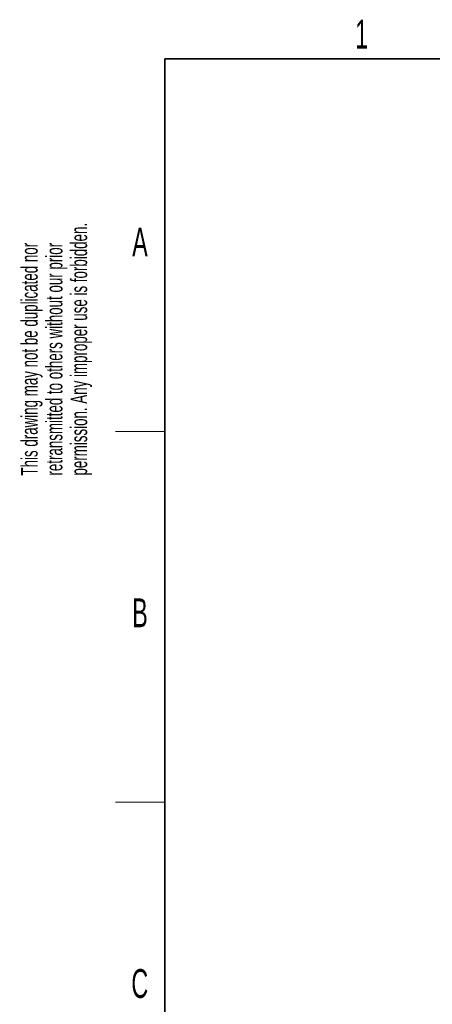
# Paper-space layout 'Blatt3' of a CAD drawing. Header units: millimetres. Extents: x 5 to 418, y 2 to 292.
# Tile 8 of 50: x 8 to 58, y 168 to 287. Entities that reach past the tile are written whole.
import ezdxf

# ---------------------------------------------------------------- set-up
doc = ezdxf.new("R2010")
doc.units = ezdxf.units.MM
doc.layers.add('SLD-0', color=7, linetype='Continuous')
doc.styles.add('SLDTEXTSTYLE0', font='TXT', dxfattribs={"width": 0.605})

psp = doc.layouts.new('Blatt3')

# ---------------------------------------------------------------- linework, layer by layer
at = {"layer": 'SLD-0', "lineweight": 35}
for p, q in [((408, 282.5), (26, 282.5)), ((26, 282.5), (26, 12))]:
    psp.add_line(p, q, dxfattribs=at)
at = {"layer": 'SLD-0', "lineweight": 18}
for p, q in [((20, 237.25), (26, 237.25)), ((20, 192.25), (26, 192.25))]:
    psp.add_line(p, q, dxfattribs=at)

# ---------------------------------------------------------------- texts
at = {"layer": 'SLD-0', "char_height": 3.5, "attachment_point": 2, "style": 'SLDTEXTSTYLE0'}
for s, insert in [('1', (49.8527, 287.243)), ('A', (22.9816, 262.0011)), ('B', (22.9816, 217.0011)), ('C', (22.9597, 172.0011))]:
    psp.add_mtext(s, dxfattribs=dict(at, insert=insert))
at = {"layer": 'SLD-0', "char_height": 2, "attachment_point": 1, "rotation": 90, "style": 'SLDTEXTSTYLE0'}
for s, insert in [('permission. Any improper use is forbidden.', (14.5783, 231.9088)), ('retransmitted to others without our prior', (11.5783, 231.9088)), ('This drawing may not be duplicated nor', (8.5783, 231.9088))]:
    psp.add_mtext(s, dxfattribs=dict(at, insert=insert))

doc.saveas('drawing.dxf')
